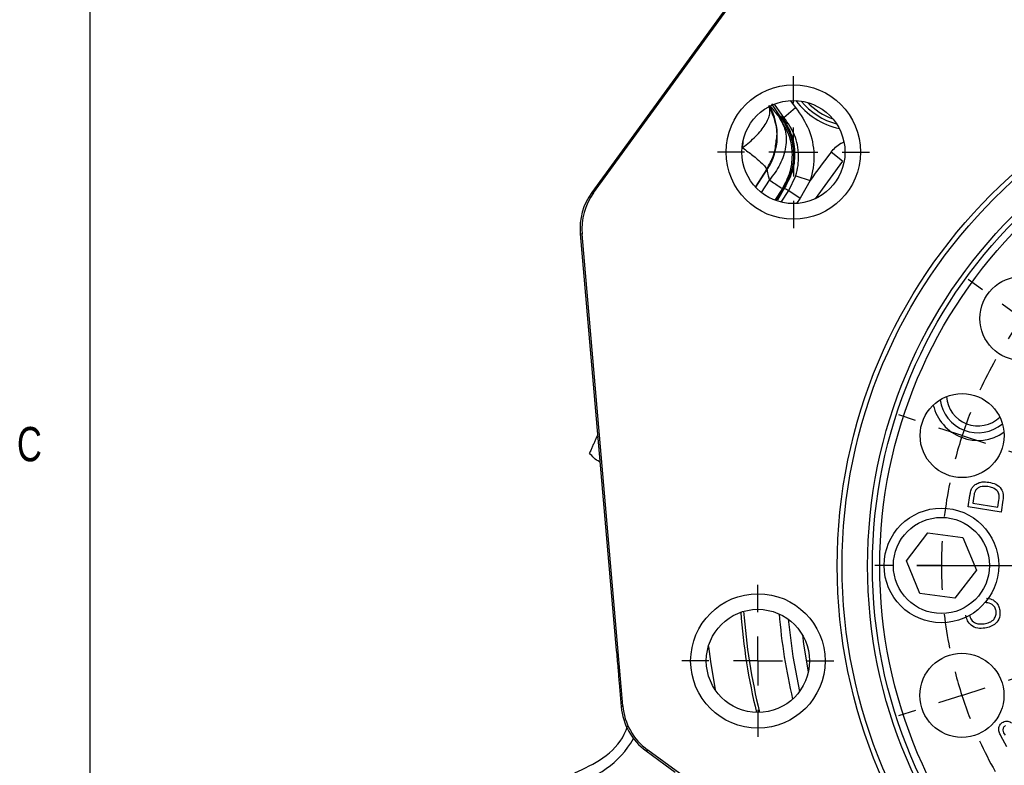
# Model space of a CAD drawing. Header units: inches. Extents: x 0.4 to 16.6, y 0.2 to 10.8.
# Tile 3 of 18: x 0.4 to 3.1, y 6 to 8. Entities that reach past the tile are written whole.
import ezdxf

# ---------------------------------------------------------------- set-up
doc = ezdxf.new("R2010")
doc.units = ezdxf.units.IN
doc.header["$MEASUREMENT"] = 0
doc.layers.add('BORDER', color=7, linetype='Continuous', lineweight=25)
doc.layers.add('SLD-0', color=7, linetype='Continuous', lineweight=25)
doc.styles.add('SLDTEXTSTYLE0', font='TXT', dxfattribs={"width": 0.75})

# ---------------------------------------------------------------- blocks, each defined once
blk = doc.blocks.new('SW_CENTERMARKSYMBOL_3')
at = {"layer": 'SLD-0', "color": 0}
for p, q in [((0, 0.1333), (0, 0.2073)), ((0, 0), (0, 0.0667)), ((-0.1333, 0), (-0.2073, 0)), ((0, 0), (-0.0667, 0)), ((0, 0), (0, -0.0667)), ((0, 0), (0.0667, 0)), ((0.1333, 0), (0.2073, 0)), ((0, -0.1333), (0, -0.2073))]:
    blk.add_line(p, q, dxfattribs=at)
blk = doc.blocks.new('SW_CENTERMARKSYMBOL_4')
at = {"layer": 'SLD-0', "color": 0}
for p, q in [((-0.9264, 0.6066), (-0.9264, 0.6545)), ((-1.3218, 0.5443), (-1.3365, 0.5899)), ((-0.5312, 0.5436), (-0.5163, 0.5891)), ((-0.9277, -0.5393), (-0.9277, 0.5399)), ((-0.9265, 0.4732), (-0.9265, 0.5399)), ((-1.2807, 0.4175), (-1.3012, 0.4809)), ((-0.9265, 0.4732), (-0.9266, 0.4066)), ((-0.5725, 0.4168), (-0.5518, 0.4802)), ((-1.2807, 0.4175), (-1.2601, 0.3541)), ((-0.5725, 0.4168), (-0.5932, 0.3534)), ((-1.6785, 0.363), (-1.7066, 0.4018)), ((-0.1748, 0.3615), (-0.1466, 0.4003)), ((-0.9267, 0.3399), (-0.9267, 0.292)), ((-1.6003, 0.2551), (-1.6394, 0.309)), ((-0.2532, 0.2537), (-0.214, 0.3076)), ((-1.2396, 0.2907), (-1.2248, 0.2451)), ((-0.6138, 0.29), (-0.6287, 0.2445)), ((-1.6003, 0.2551), (-1.5611, 0.2011)), ((-0.2532, 0.2537), (-0.2925, 0.1998)), ((-1.522, 0.1471), (-1.4939, 0.1083)), ((-0.3317, 0.1459), (-0.3599, 0.1072)), ((-1.9618, 0.0803), (-2.0005, 0.1085)), ((0.1079, 0.0783), (0.1467, 0.1064)), ((-1.854, 0.0018), (-1.9079, 0.041)), ((0, 0), (0.054, 0.0391)), ((-1.854, 0.0018), (-1.8001, -0.0374)), ((0, 0), (-0.054, -0.0391)), ((-1.7462, -0.0767), (-1.7075, -0.1049)), ((-0.1079, -0.0783), (-0.1467, -0.1064)), ((-2.1438, -0.2761), (-2.1894, -0.2613)), ((0.2893, -0.2785), (0.3349, -0.2637)), ((-2.0171, -0.3175), (-2.0804, -0.2968)), ((-2.0171, -0.3175), (-1.9537, -0.3381)), ((0.1624, -0.3196), (0.099, -0.3401)), ((0.1624, -0.3196), (0.2259, -0.299)), ((-1.8903, -0.3588), (-1.8447, -0.3736)), ((0.0356, -0.3607), (-0.01, -0.3754)), ((-0.9277, -0.6726), (-0.9277, -0.6059)), ((-2.2068, -0.6713), (-2.2547, -0.6713)), ((-2.0735, -0.6715), (-2.1402, -0.6714)), ((-1.061, -0.6726), (-2.1402, -0.6726)), ((-2.0735, -0.6715), (-2.0068, -0.6715)), ((-1.9402, -0.6716), (-1.8922, -0.6717)), ((-0.9277, -0.6726), (-0.9943, -0.6726)), ((-0.9277, -0.6726), (-0.9277, -0.7393)), ((-0.9277, -0.6726), (-0.861, -0.6726)), ((-0.7943, -0.6726), (0.2848, -0.6726)), ((0.0848, -0.6736), (0.0369, -0.6735)), ((0.0848, -0.6736), (0.0473, -0.6736)), ((0.2182, -0.6737), (0.1515, -0.6737)), ((0.2182, -0.6737), (0.1515, -0.6737)), ((0.2182, -0.6737), (0.2848, -0.6738)), ((0.2182, -0.6737), (0.2848, -0.6738)), ((0.3515, -0.6738), (0.3994, -0.6739)), ((0.3515, -0.6738), (0.389, -0.6739)), ((-0.9277, -0.8059), (-0.9277, -1.8851)), ((-1.8909, -0.9845), (-1.8453, -0.9698)), ((0.035, -0.9864), (-0.0106, -0.9716)), ((-2.0178, -1.0256), (-1.9543, -1.0051)), ((0.1617, -1.0277), (0.0984, -1.0071)), ((-2.0178, -1.0256), (-2.0812, -1.0462)), ((0.1617, -1.0277), (0.2251, -1.0484)), ((-2.1446, -1.0667), (-2.1902, -1.0815)), ((-0.0031, -1.0853), (-0.0373, -1.07)), ((0.2885, -1.0691), (0.3341, -1.0839)), ((0.1187, -1.1397), (0.0578, -1.1125)), ((0.1187, -1.1397), (0.1795, -1.1668)), ((0.2404, -1.194), (0.2747, -1.2093)), ((-1.7474, -1.2669), (-1.7086, -1.2388)), ((-0.1091, -1.2685), (-0.1478, -1.2403)), ((-1.8553, -1.3452), (-1.8013, -1.3061)), ((-0.0013, -1.347), (-0.0552, -1.3078)), ((-1.8553, -1.3452), (-1.9093, -1.3843)), ((-0.0013, -1.347), (0.0526, -1.3862)), ((-0.2509, -1.4257), (-0.276, -1.3978)), ((-1.9633, -1.4235), (-2.0021, -1.4516)), ((0.1065, -1.4255), (0.1452, -1.4537)), ((-1.5236, -1.4911), (-1.4954, -1.4524)), ((-0.3333, -1.4923), (-0.3615, -1.4535)), ((-0.1618, -1.5249), (-0.2063, -1.4753)), ((-0.1618, -1.5249), (-0.1172, -1.5745)), ((-1.6021, -1.5989), (-1.5628, -1.545)), ((-0.2551, -1.6003), (-0.2942, -1.5463)), ((-1.6021, -1.5989), (-1.6413, -1.6528)), ((-1.2415, -1.6352), (-1.2266, -1.5897)), ((-0.6157, -1.6358), (-0.6305, -1.5903)), ((-0.2551, -1.6003), (-0.2159, -1.6542)), ((-0.9286, -1.6851), (-0.9286, -1.6372)), ((-0.0727, -1.624), (-0.0476, -1.6519)), ((-1.6805, -1.7067), (-1.7087, -1.7455)), ((-1.2828, -1.762), (-1.2621, -1.6986)), ((-0.5746, -1.7627), (-0.5952, -1.6993)), ((-0.1768, -1.7082), (-0.1487, -1.747)), ((-1.2828, -1.762), (-1.3035, -1.8254)), ((-0.9288, -1.8184), (-0.9287, -1.7518)), ((-0.5746, -1.7627), (-0.5541, -1.8261)), ((-0.9288, -1.8184), (-0.9288, -1.8851)), ((-1.3241, -1.8888), (-1.339, -1.9343)), ((-0.5336, -1.8895), (-0.5188, -1.9351)), ((-0.9289, -1.9518), (-0.929, -1.9997))]:
    blk.add_line(p, q, dxfattribs=at)
for start, end in [(96.6112, 101.2769), (89.944, 93.2776), (86.6105, 89.944), (78.6112, 83.2769), (104.6105, 107.944), (71.944, 75.2776), (107.944, 111.2776), (68.6105, 71.944), (114.6112, 119.2769), (60.6112, 65.2769), (122.6105, 125.944), (53.944, 57.2776), (125.944, 129.2776), (50.6105, 53.944), (132.6112, 137.2769), (42.6112, 47.2769), (140.6105, 143.944), (35.944, 39.2776), (143.944, 147.2776), (32.6105, 35.944), (150.6112, 155.2769), (24.6112, 29.2769), (158.6105, 161.944), (17.944, 21.2776), (161.944, 165.2776), (14.6105, 17.944), (168.6112, 173.2769), (6.6112, 11.2769), (176.6105, 179.944), (359.944, 3.2776), (359.944, 3.2776), (179.944, 183.2776), (356.6105, 359.944), (356.6105, 359.944), (186.6112, 191.2769), (348.6112, 353.2769), (194.6105, 197.944), (341.944, 345.2776), (197.944, 201.2776), (338.6105, 341.944), (335.944, 339.2776), (204.6112, 209.2769), (332.6105, 335.944), (212.6105, 215.944), (323.944, 327.2776), (215.944, 219.2776), (320.6105, 323.944), (222.6112, 227.2769), (311.944, 315.2776), (308.6105, 311.944), (230.6105, 233.944), (305.944, 309.2776), (233.944, 237.2776), (302.6105, 305.944), (240.6112, 245.2769), (294.6112, 299.2769), (248.6105, 251.944), (287.944, 291.2776), (251.944, 255.2776), (284.6105, 287.944), (258.6112, 263.2769), (276.6112, 281.2769), (266.6105, 269.944), (269.944, 273.2776)]:
    blk.add_arc((-0.9277, -0.6726), 1.1458, start, end, dxfattribs=at)
blk = doc.blocks.new('SW_CENTERMARKSYMBOL_5')
at = {"layer": 'SLD-0', "color": 0}
for p, q in [((0, 0.1333), (0, 0.2073)), ((0, 0), (0, 0.0667)), ((-0.1333, 0), (-0.2073, 0)), ((0, 0), (-0.0667, 0)), ((0, 0), (0, -0.0667)), ((0, 0), (0.0667, 0)), ((0.1333, 0), (0.2073, 0)), ((0, -0.1333), (0, -0.2073))]:
    blk.add_line(p, q, dxfattribs=at)

msp = doc.modelspace()

# ---------------------------------------------------------------- linework, layer by layer
at = {"color": 7, "linetype": 'Continuous', "lineweight": 25}
for p, q in [((2.4806, 8.2168), (1.9947, 7.5495)), ((1.9994, 7.5482), (2.4832, 8.2128)), ((2.4846, 7.7915), (2.5085, 7.7559)), ((2.5188, 7.7541), (2.5505, 7.7811)), ((2.5056, 7.7548), (2.5113, 7.7576)), ((2.6785, 7.6351), (2.6473, 7.6594)), ((2.4418, 7.5637), (2.4729, 7.612)), ((2.4729, 7.612), (2.4713, 7.6121)), ((2.5317, 7.5548), (2.5508, 7.595)), ((2.5508, 7.595), (2.5904, 7.5823)), ((2.5904, 7.5823), (2.5629, 7.5343)), ((1.9947, 7.5495), (1.9994, 7.5482)), ((2.5177, 7.5609), (2.4965, 7.5276)), ((2.5206, 7.562), (2.5011, 7.5288)), ((2.5206, 7.562), (2.5147, 7.5603)), ((2.5317, 7.5548), (2.5629, 7.5343)), ((1.9634, 7.437), (2.0616, 6.302)), ((1.9681, 7.4357), (1.9634, 7.437)), ((2.0793, 6.1499), (1.9681, 7.4357)), ((3.1122, 7.1058), (3.1085, 7.1079)), ((3.021, 6.6927), (3.0259, 6.7236)), ((3.0365, 6.7217), (3.0335, 6.7029)), ((3.1107, 6.6784), (3.021, 6.6927)), ((3.0335, 6.7029), (3.102, 6.6919)), ((3.102, 6.6919), (3.1051, 6.7111)), ((3.1159, 6.7108), (3.1107, 6.6784)), ((2.8528, 6.5452), (2.9113, 6.6216)), ((2.9113, 6.6216), (3.0067, 6.6091)), ((3.0067, 6.6091), (3.0436, 6.5203)), ((2.8897, 6.4563), (2.8528, 6.5452)), ((3.0436, 6.5203), (2.9851, 6.4439)), ((2.9851, 6.4439), (2.8897, 6.4563)), ((3.0703, 6.4312), (3.0708, 6.4356)), ((2.0693, 6.2129), (2.075, 6.1474)), ((2.075, 6.1474), (2.0793, 6.1499)), ((3.1269, 6.0383), (3.1104, 6.0682)), ((2.1473, 6.0295), (2.1429, 6.0271)), ((2.1429, 6.0271), (2.1945, 5.9895)), ((2.4383, 5.8176), (2.1473, 6.0295)), ((2.1945, 5.9895), (2.2225, 5.9692))]:
    msp.add_line(p, q, dxfattribs=at)
at = {"color": 8, "linetype": 'Continuous', "lineweight": 25}
for p, q in [((2.5188, 7.7541), (2.4929, 7.7905)), ((2.5361, 7.8001), (2.5505, 7.7811)), ((2.4063, 7.6717), (2.4077, 7.6898)), ((2.6785, 7.6351), (2.6041, 7.5323)), ((2.4713, 7.6121), (2.4424, 7.5667)), ((2.4576, 7.5492), (2.4793, 7.5834)), ((2.5147, 7.5603), (2.4943, 7.5284)), ((2.5113, 7.5231), (2.5317, 7.5548)), ((2.5629, 7.5343), (2.5531, 7.5193))]:
    msp.add_line(p, q, dxfattribs=at)
at = {"color": 8, "linetype": 'Continuous', "lineweight": 25, "flags": 128}
for points in [[(2.5302, 6.3864), (2.5431, 6.2843), (2.5612, 6.1895)], [(2.5691, 6.3434), (2.5725, 6.3177), (2.585, 6.2423)], [(2.3127, 6.312), (2.3183, 6.2706), (2.3314, 6.1934)]]:
    msp.add_lwpolyline(points, dxfattribs=at)
at = {"color": 7, "linetype": 'Continuous', "lineweight": 25}
for centre, radius in [((4.0941, 6.5316), 1.43), ((4.0941, 6.5316), 1.4167), ((4.0941, 6.5316), 1.3473), ((2.5445, 7.6597), 0.1833), ((4.0941, 6.5316), 1.334), ((4.0941, 6.5316), 1.314), ((2.5445, 7.6597), 0.1406), ((3.1677, 7.206), 0.1146), ((3.0047, 6.8868), 0.1146), ((2.9482, 6.5327), 0.1563), ((2.9482, 6.5327), 0.131), ((2.4477, 6.2725), 0.1833), ((2.4477, 6.2725), 0.1406), ((3.004, 6.1786), 0.1146)]:
    msp.add_circle(centre, radius, dxfattribs=at)
for centre, radius, start, end in [((2.3341, 7.7044), 0.1667, 326.3445, 29.4476), ((2.7107, 7.9176), 0.1875, 219.3526, 255.0519), ((4.0941, 6.5316), 1.8344, 142.0612, 145.0556), ((3.0477, 6.9987), 0.1042, 187.9239, 309.9642), ((3.0477, 6.9987), 0.0857, 183.6668, 314.2213), ((3.0477, 6.9987), 0.125, 193.2061, 304.682)]:
    msp.add_arc(centre, radius, start, end, dxfattribs=at)
at = {"color": 8, "linetype": 'Continuous', "lineweight": 25}
for centre, radius, start, end in [((2.7107, 7.9176), 0.1979, 216.4017, 258.0028), ((2.7107, 7.9176), 0.1771, 223.835, 250.5695), ((4.0941, 6.5316), 1.6979, 184.2722, 193.6159), ((4.0941, 6.5316), 1.6898, 184.2064, 193.6817), ((4.0941, 6.5316), 1.5938, 184.7145, 193.1736), ((1.891, 6.1839), 0.2502, 279.4304, 330.4584)]:
    msp.add_arc(centre, radius, start, end, dxfattribs=at)
at = {"color": 7, "linetype": 'Continuous', "lineweight": 25}
for centre, major_axis, ratio, start_param, end_param in [((2.1295, 7.4514), (0.1606, -0.0447), 0.99991, 2.783857, 3.499328), ((2.1342, 7.4501), (0.1606, -0.0447), 0.999826, 2.783857, 3.499328), ((2.2454, 6.1643), (0.1452, 0.0819), 0.999816, 2.714056, 3.569129), ((2.2411, 6.1618), (0.1452, 0.0819), 0.999904, 2.714056, 3.569129)]:
    msp.add_ellipse(centre, major_axis=major_axis, ratio=ratio, start_param=start_param, end_param=end_param, dxfattribs=at)
for points, knots in [([(2.4793, 7.7864), (2.4807, 7.7851), (2.4835, 7.7825), (2.4982, 7.764), (2.5056, 7.7548)], [0, 0, 0, 0, 0.500038, 1, 1, 1, 1]), ([(2.4063, 7.6717), (2.4188, 7.6818), (2.4443, 7.7026), (2.4699, 7.7351), (2.4831, 7.7648), (2.4796, 7.7792), (2.4778, 7.7862)], [0, 0, 0, 0, 0.243758, 0.5, 0.756242, 1, 1, 1, 1]), ([(2.5505, 7.7811), (2.5639, 7.7618), (2.5909, 7.7231), (2.604, 7.6523), (2.5976, 7.605), (2.5905, 7.5825), (2.5904, 7.5823)], [0, 0, 0, 0, 0.332453, 0.664935, 0.996731, 1, 1, 1, 1]), ([(2.5056, 7.7548), (2.5121, 7.7434), (2.5256, 7.72), (2.5258, 7.6742), (2.5112, 7.6261), (2.4897, 7.5974), (2.4793, 7.5834)], [0, 0, 0, 0, 0.243136, 0.5, 0.756864, 1, 1, 1, 1]), ([(2.5147, 7.5603), (2.5227, 7.5753), (2.539, 7.606), (2.5436, 7.6552), (2.5355, 7.7075), (2.5168, 7.7371), (2.5056, 7.7548)], [0, 0, 0, 0, 0.243881, 0.500124, 0.699654, 1, 1, 1, 1]), ([(2.5085, 7.7559), (2.5191, 7.7402), (2.5335, 7.7186), (2.5398, 7.6936), (2.5415, 7.6869)], [0, 0, 0, 0, 0.729749, 1, 1, 1, 1]), ([(2.5085, 7.7559), (2.5105, 7.7555), (2.5139, 7.7549), (2.5173, 7.7544), (2.5188, 7.7541)], [0, 0, 0, 0, 0.576727, 1, 1, 1, 1]), ([(2.5089, 7.7562), (2.5195, 7.7404), (2.5343, 7.7182), (2.5405, 7.6924), (2.5423, 7.685)], [0, 0, 0, 0, 0.71275, 1, 1, 1, 1]), ([(2.5113, 7.7576), (2.5209, 7.743), (2.5402, 7.7138), (2.5501, 7.6616), (2.5454, 7.6085), (2.5289, 7.5776), (2.5206, 7.562)], [0, 0, 0, 0, 0.249637, 0.499339, 0.749096, 1, 1, 1, 1]), ([(2.5508, 7.595), (2.5509, 7.5952), (2.5566, 7.6131), (2.5617, 7.651), (2.5512, 7.7077), (2.5296, 7.7386), (2.5188, 7.7541)], [0, 0, 0, 0, 0.003267, 0.334916, 0.667383, 1, 1, 1, 1]), ([(2.4713, 7.6121), (2.4789, 7.6253), (2.4931, 7.65), (2.4964, 7.6783), (2.4979, 7.6914)], [0, 0, 0, 0, 0.535208, 1, 1, 1, 1]), ([(2.5415, 7.6869), (2.5415, 7.6868), (2.5421, 7.6834), (2.5425, 7.6803), (2.5428, 7.6772)], [0, 0, 0, 0, 0.020091, 1, 1, 1, 1]), ([(2.4063, 7.6717), (2.4159, 7.6643), (2.4355, 7.6495), (2.4565, 7.6315), (2.4699, 7.6179), (2.4708, 7.614), (2.4713, 7.6121)], [0, 0, 0, 0, 0.245667, 0.5, 0.754333, 1, 1, 1, 1]), ([(2.5428, 7.6772), (2.5433, 7.674), (2.5462, 7.6525), (2.5438, 7.6108), (2.5264, 7.5775), (2.5177, 7.5609)], [0, 0, 0, 0, 0.07803, 0.53902, 1, 1, 1, 1]), ([(2.4793, 7.5834), (2.4776, 7.5907), (2.475, 7.6017), (2.4737, 7.6108), (2.4732, 7.6116), (2.4729, 7.612)], [0, 0, 0, 0, 0.498523, 0.750294, 1, 1, 1, 1]), ([(2.5317, 7.5548), (2.5296, 7.5557), (2.5249, 7.5577), (2.5203, 7.5598), (2.5177, 7.5609)], [0, 0, 0, 0, 0.450353, 1, 1, 1, 1]), ([(2.0109, 6.889), (2.0103, 6.8879), (2.0082, 6.8831), (2.005, 6.8758), (2.0008, 6.8665), (1.9968, 6.8574), (1.9926, 6.8481), (1.99, 6.8422), (1.9886, 6.8391)], [0, 0, 0, 0, 0.050747, 0.214449, 0.38683, 0.570482, 0.774872, 1, 1, 1, 1]), ([(2.0158, 6.8151), (2.0106, 6.8183), (2.0002, 6.8248), (1.9925, 6.8344), (1.9886, 6.8391)], [0, 0, 0, 0, 0.500031, 1, 1, 1, 1]), ([(3.0259, 6.7236), (3.0264, 6.7266), (3.0273, 6.7319), (3.029, 6.7371), (3.0297, 6.7393)], [0, 0, 0, 0, 0.560154, 1, 1, 1, 1]), ([(3.0297, 6.7393), (3.0309, 6.7419), (3.0331, 6.7465), (3.0367, 6.7499), (3.0383, 6.7515)], [0, 0, 0, 0, 0.559954, 1, 1, 1, 1]), ([(3.0383, 6.7515), (3.0414, 6.7537), (3.0477, 6.7581), (3.0613, 6.7613), (3.0712, 6.7603), (3.0772, 6.7598)], [0, 0, 0, 0, 0.279767, 0.559897, 1, 1, 1, 1]), ([(3.075, 6.7476), (3.0678, 6.7483), (3.0577, 6.7492), (3.046, 6.7434), (3.0425, 6.739), (3.0408, 6.7368)], [0, 0, 0, 0, 0.558838, 0.779794, 1, 1, 1, 1]), ([(3.1023, 6.7341), (3.0978, 6.738), (3.0899, 6.7449), (3.0796, 6.7468), (3.075, 6.7476)], [0, 0, 0, 0, 0.557388, 1, 1, 1, 1]), ([(3.0772, 6.7598), (3.0837, 6.7583), (3.0966, 6.7553), (3.1121, 6.7433), (3.1177, 6.7264), (3.1165, 6.716), (3.1159, 6.7108)], [0, 0, 0, 0, 0.28083, 0.559911, 0.779048, 1, 1, 1, 1]), ([(3.0408, 6.7368), (3.0397, 6.7341), (3.0377, 6.7292), (3.0369, 6.724), (3.0365, 6.7217)], [0, 0, 0, 0, 0.559285, 1, 1, 1, 1]), ([(3.1051, 6.7111), (3.1058, 6.7156), (3.107, 6.7236), (3.1037, 6.7309), (3.1023, 6.7341)], [0, 0, 0, 0, 0.561841, 1, 1, 1, 1]), ([(3.0972, 6.4086), (3.0964, 6.4121), (3.0946, 6.4191), (3.0853, 6.4288), (3.076, 6.4303), (3.0703, 6.4312)], [0, 0, 0, 0, 0.280854, 0.561218, 1, 1, 1, 1]), ([(3.0715, 6.4435), (3.0764, 6.4427), (3.0861, 6.4412), (3.0976, 6.4331), (3.1047, 6.4225), (3.1064, 6.4149), (3.1072, 6.4112)], [0, 0, 0, 0, 0.280246, 0.559513, 0.77957, 1, 1, 1, 1]), ([(3.0669, 6.3617), (3.0603, 6.3612), (3.047, 6.3601), (3.0294, 6.368), (3.0185, 6.3816), (3.0159, 6.3917), (3.0146, 6.3968)], [0, 0, 0, 0, 0.280449, 0.559492, 0.779579, 1, 1, 1, 1]), ([(3.0248, 6.3981), (3.0261, 6.3933), (3.0286, 6.3836), (3.044, 6.3723), (3.057, 6.3733), (3.0649, 6.3739)], [0, 0, 0, 0, 0.280334, 0.559579, 1, 1, 1, 1]), ([(3.0649, 6.3739), (3.0698, 6.3749), (3.0796, 6.377), (3.0918, 6.3847), (3.0978, 6.3968), (3.0974, 6.4046), (3.0972, 6.4086)], [0, 0, 0, 0, 0.281213, 0.560499, 0.78001, 1, 1, 1, 1]), ([(3.1072, 6.4112), (3.1078, 6.4043), (3.109, 6.3906), (3.0976, 6.3741), (3.0824, 6.3653), (3.0721, 6.3629), (3.0669, 6.3617)], [0, 0, 0, 0, 0.279994, 0.558122, 0.778933, 1, 1, 1, 1]), ([(2.0616, 6.302), (2.0631, 6.2856), (2.0656, 6.2559), (2.0682, 6.2262), (2.0693, 6.2129)], [0, 0, 0, 0, 0.55287, 1, 1, 1, 1]), ([(1.9486, 5.9676), (1.9749, 5.9796), (2.0276, 6.0035), (2.0768, 6.0527), (2.0896, 6.0876), (2.0924, 6.0952)], [0, 0, 0, 0, 0.438581, 0.877175, 1, 1, 1, 1]), ([(3.1104, 6.0682), (3.1085, 6.0718), (3.1049, 6.0789), (3.104, 6.0905), (3.1085, 6.1002), (3.1136, 6.104), (3.1162, 6.1059)], [0, 0, 0, 0, 0.2812358, 0.5601574, 0.7801851, 1, 1, 1, 1]), ([(3.1231, 6.0962), (3.1211, 6.0947), (3.1179, 6.0925), (3.1159, 6.0877), (3.1156, 6.08), (3.119, 6.0744), (3.1217, 6.07)], [0, 0, 0, 0, 0.248946, 0.374298, 0.499577, 1, 1, 1, 1]), ([(3.1162, 6.1059), (3.1183, 6.1068), (3.1225, 6.1086), (3.1309, 6.1087), (3.1361, 6.1059), (3.1392, 6.1041)], [0, 0, 0, 0, 0.280535, 0.561106, 1, 1, 1, 1])]:
    msp.add_open_spline(points, degree=3, knots=knots, dxfattribs=at)
at = {"color": 8, "linetype": 'Continuous', "lineweight": 25}
for points, knots in [([(2.4979, 7.6914), (2.4983, 7.6937), (2.5017, 7.7112), (2.4964, 7.7448), (2.4839, 7.7726), (2.4778, 7.7862)], [0, 0, 0, 0, 0.070376, 0.544078, 1, 1, 1, 1]), ([(2.6473, 7.6594), (2.6553, 7.6689), (2.6649, 7.6803), (2.6785, 7.6856), (2.6809, 7.6866)], [0, 0, 0, 0, 0.8232987, 1, 1, 1, 1])]:
    msp.add_open_spline(points, degree=3, knots=knots, dxfattribs=at)
at = {"color": 7, "linetype": 'Continuous', "lineweight": 25}
msp.add_open_spline([(2.4793, 7.5834), (2.4893, 7.5769), (2.5092, 7.5639), (2.5129, 7.5615), (2.5147, 7.5603)], degree=3, dxfattribs=at)
at = {"layer": 'BORDER'}
msp.add_line((0.6263, 10.6421), (0.6263, 0.3921), dxfattribs=at)

# ---------------------------------------------------------------- block references
at = {"layer": 'SLD-0', "color": 7}
for name, p in [('SW_CENTERMARKSYMBOL_3', (2.5445, 7.6597)), ('SW_CENTERMARKSYMBOL_4', (5.0217, 7.2042)), ('SW_CENTERMARKSYMBOL_5', (2.4477, 6.2725))]:
    msp.add_blockref(name, p, dxfattribs=at)

# ---------------------------------------------------------------- texts
at = {"color": 7, "linetype": 'Continuous', "lineweight": 0, "insert": (0.4273, 6.9103), "char_height": 0.0937, "attachment_point": 1, "style": 'SLDTEXTSTYLE0'}
msp.add_mtext('C', dxfattribs=at)

doc.saveas('drawing.dxf')
